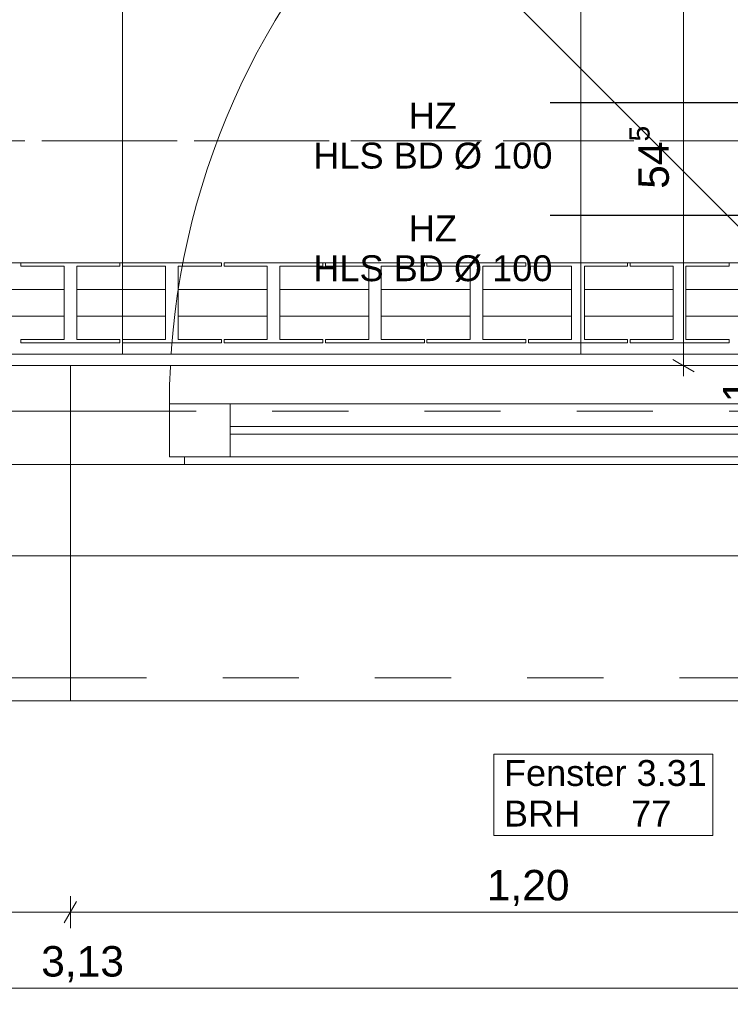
# Model space of a CAD drawing. Header units: metres. Extents: x -3.5 to 65.3, y -10.9 to 16.7.
# Tile 61 of 213: x 41.9 to 42.8, y -0.6 to 0.7. Entities that reach past the tile are written whole.
import ezdxf

# ---------------------------------------------------------------- set-up
doc = ezdxf.new("R2010")
doc.units = ezdxf.units.M
doc.header["$MEASUREMENT"] = 0
for name, pattern in [('Achse', [0.08, 0.04, -0.02, 0, -0.02]), ('Strichlinie doppelt', [0.218722, 0.105833, -0.042333, 0.028222, -0.042333]), ('Strichlinie eng', [0.046, 0.03, -0.016]), ('Untersicht', [0.04, 0.03, -0.01]), ('Wipeout_Contour', [1, 0, -1])]:
    doc.linetypes.add(name, pattern=pattern)
for name, color, linetype in [('102 - Bemaßung_ Beschriftung.Detail_ Ausschnitt', 7, 'Continuous'), ('451 - Universal.Achsen Raster', 7, 'Continuous'), ('603 - Struktur.Bodenplatte_ Decke Roh', 7, 'Continuous'), ('604 - Struktur.Wand Aussen', 7, 'Continuous'), ('608 - Struktur.Träger', 7, 'Continuous'), ('654 - Abdeckung.Wand Belag', 7, 'Continuous'), ('Neubau_102 - Bemaßung_ Beschriftung.Detail_ Ausschnitt', 7, 'Continuous'), ('Neubau_650 - Abdeckung.Fußboden Aufbau', 7, 'Continuous'), ('Neubau_653 - Abdeckung.TB Verkofferung', 7, 'Continuous'), ('Neubau_801 - HKLSE.Heizung_ Klima_ Lüftung', 7, 'Continuous')]:
    doc.layers.add(name, color=color, linetype=linetype)
doc.styles.add('ERSTELLTER_STIL_1', font='txt')
doc.dimstyles.new('ERSTELLTER_STIL__1', dxfattribs={"dimtxt": 0.04, "dimasz": 0.02128, "dimexe": 0.18, "dimexo": 0.0625, "dimgap": 0, "dimtad": 1, "dimtih": 1, "dimtoh": 1, "dimzin": 0, "dimdsep": 46, "dimtxsty": 'ERSTELLTER_STIL_1', "dimblk": 'ARROWHEAD_2', "dimblk1": 'ARROWHEAD_2', "dimblk2": 'ARROWHEAD_2', "dimcen": 0.09, "dimse1": 1, "dimse2": 1, "dimclrd": 7, "dimclre": 7, "dimclrt": 7, "dimazin": 0, "dimtfac": 1, "dimtdec": 4, "dimtmove": 0, "dimatfit": 3, "dimfxl": 1, "dimtolj": 1, "dimtzin": 0, "dimarcsym": 0})
doc.dimstyles.new('ERSTELLTER_STIL__2', dxfattribs={"dimtxt": 0.04, "dimasz": 0.02128, "dimexe": 0.18, "dimexo": 0.0625, "dimgap": 0, "dimtad": 1, "dimtih": 1, "dimtoh": 1, "dimzin": 0, "dimdsep": 46, "dimtxsty": 'ERSTELLTER_STIL_1', "dimblk": 'ARROWHEAD_2', "dimblk1": 'ARROWHEAD_2', "dimblk2": 'ARROWHEAD_2', "dimcen": 0.09, "dimse1": 1, "dimse2": 1, "dimclrd": 7, "dimclre": 7, "dimclrt": 7, "dimazin": 0, "dimtfac": 1, "dimtdec": 4, "dimtmove": 2, "dimatfit": 3, "dimfxl": 1, "dimtolj": 1, "dimtzin": 0, "dimarcsym": 0})
doc.dimstyles.new('ERSTELLTER_STIL__3', dxfattribs={"dimtxt": 0.04, "dimasz": 0.02128, "dimexe": 0.18, "dimexo": 0.0625, "dimgap": 0, "dimtad": 1, "dimzin": 0, "dimdsep": 46, "dimtxsty": 'ERSTELLTER_STIL_1', "dimblk": 'ARROWHEAD_2', "dimblk1": 'ARROWHEAD_2', "dimblk2": 'ARROWHEAD_2', "dimcen": 0.09, "dimse1": 1, "dimse2": 1, "dimclrd": 7, "dimclre": 7, "dimclrt": 7, "dimazin": 0, "dimtfac": 1, "dimtdec": 4, "dimtmove": 0, "dimatfit": 3, "dimfxl": 1, "dimtolj": 1, "dimtzin": 0, "dimarcsym": 0})
doc.dimstyles.new('ERSTELLTER_STIL__4', dxfattribs={"dimtxt": 0.04, "dimasz": 0.02128, "dimexe": 0.18, "dimexo": 0.0625, "dimgap": 0, "dimtad": 1, "dimzin": 0, "dimdsep": 46, "dimtxsty": 'ERSTELLTER_STIL_1', "dimblk": 'ARROWHEAD_2', "dimblk1": 'ARROWHEAD_2', "dimblk2": 'ARROWHEAD_2', "dimcen": 0.09, "dimse1": 1, "dimse2": 1, "dimclrd": 7, "dimclre": 7, "dimclrt": 7, "dimazin": 0, "dimtfac": 1, "dimtdec": 4, "dimtmove": 2, "dimatfit": 3, "dimfxl": 1, "dimtolj": 1, "dimtzin": 0, "dimarcsym": 0})
doc.dimstyles.new('ERSTELLTER_STIL__8', dxfattribs={"dimtxt": 0.18, "dimasz": 0.010944, "dimexe": 0.18, "dimexo": 0.0625, "dimgap": 0, "dimtad": 0, "dimtih": 1, "dimtoh": 1, "dimdec": 4, "dimzin": 0, "dimdsep": 46, "dimcen": 0.09, "dimadec": 0, "dimazin": 0, "dimtfac": 1, "dimtdec": 4, "dimtmove": 0, "dimatfit": 3, "dimldrblk": 'ARROWHEAD_11', "dimfxl": 1, "dimtolj": 1, "dimtzin": 0, "dimarcsym": 0})

# ---------------------------------------------------------------- blocks, each defined once
blk = doc.blocks.new('*D192')
at = {"layer": '102 - Bemaßung_ Beschriftung.Detail_ Ausschnitt', "color": 7, "linetype": 'Continuous', "lineweight": 5}
for p, q in [((41.885, 1.0763), (41.885, 1.1183)), ((41.8931, 1.1113), (41.8769, 1.0833)), ((43.5531, 1.1113), (43.5369, 1.0833)), ((41.885, 1.0973), (43.545, 1.0973))]:
    blk.add_line(p, q, dxfattribs=at)
at = {"layer": '102 - Bemaßung_ Beschriftung.Detail_ Ausschnitt', "color": 7, "lineweight": 5, "insert": (42.4271, 1.1053), "char_height": 0.04, "attachment_point": 7, "style": 'ERSTELLTER_STIL_1'}
blk.add_mtext('\\A1;{\\pql;\\fArial|b0|i0|c0|p38;1,66}', dxfattribs=at)
blk = doc.blocks.new('ARROWHEAD_2')
at = {"color": 0, "linetype": 'Continuous', "lineweight": 0}
for p, q in [((-0.378, -0.655), (0.378, 0.655)), ((0, 0), (-1, 0))]:
    blk.add_line(p, q, dxfattribs=at)
blk = doc.blocks.new('*D193')
at = {"layer": '102 - Bemaßung_ Beschriftung.Detail_ Ausschnitt', "color": 7, "linetype": 'Continuous', "lineweight": 5}
for p, q in [((43.545, 1.0763), (43.545, 1.1183)), ((43.62, 1.0763), (43.62, 1.1183)), ((43.5531, 1.1113), (43.5369, 1.0833)), ((43.6281, 1.1113), (43.6119, 1.0833)), ((41.885, 1.0973), (43.545, 1.0973)), ((43.545, 1.0973), (43.62, 1.0973))]:
    blk.add_line(p, q, dxfattribs=at)
at = {"layer": '102 - Bemaßung_ Beschriftung.Detail_ Ausschnitt', "color": 7, "lineweight": 5, "insert": (43.5573, 1.1049), "char_height": 0.04, "attachment_point": 7, "style": 'ERSTELLTER_STIL_1'}
blk.add_mtext('\\A1;{\\pql;\\fArial|b0|i0|c0|p38;7\\fArial|b0|i0|c0|p38;\\A1{\\H.66x;\\S5^  ;}}', dxfattribs=at)
at = {"color": 254, "linetype": 'Wipeout_Contour', "lineweight": 0, "ltscale": 174.39949}
blk.add_wipeout([(43.5498, 1.0978), (43.6152, 1.0978), (43.6152, 1.1528), (43.5498, 1.1528)], dxfattribs=at).dxf.layer = '102 - Bemaßung_ Beschriftung.Detail_ Ausschnitt'
blk = doc.blocks.new('*D290')
at = {"layer": '102 - Bemaßung_ Beschriftung.Detail_ Ausschnitt', "color": 7, "linetype": 'Continuous', "lineweight": 5}
for p, q in [((42.931, 1.1421), (42.959, 1.1259)), ((42.966, 1.134), (42.924, 1.134)), ((42.945, 0.255), (42.945, 1.134)), ((42.931, 0.2631), (42.959, 0.2469)), ((42.966, 0.255), (42.924, 0.255))]:
    blk.add_line(p, q, dxfattribs=at)
at = {"layer": '102 - Bemaßung_ Beschriftung.Detail_ Ausschnitt', "color": 7, "lineweight": 5, "insert": (42.9376, 0.6541), "char_height": 0.04, "attachment_point": 7, "rotation": 90, "style": 'ERSTELLTER_STIL_1'}
blk.add_mtext('\\A1;{\\pql;\\fArial|b0|i0|c0|p38;87\\fArial|b0|i0|c0|p38;\\A1{\\H.66x;\\S9^  ;}}', dxfattribs=at)
blk = doc.blocks.new('*D303')
at = {"layer": '102 - Bemaßung_ Beschriftung.Detail_ Ausschnitt', "color": 7, "linetype": 'Continuous', "lineweight": 5}
for p, q in [((42.831, 0.2631), (42.859, 0.2469)), ((42.866, 0.255), (42.824, 0.255)), ((42.831, 0.2531), (42.859, 0.2369)), ((42.845, 0.245), (42.845, 0.255)), ((42.866, 0.245), (42.824, 0.245)), ((42.845, 0.2313), (42.845, 0.245))]:
    blk.add_line(p, q, dxfattribs=at)
at = {"layer": '102 - Bemaßung_ Beschriftung.Detail_ Ausschnitt', "color": 7, "lineweight": 5, "insert": (42.837, 0.2066), "char_height": 0.04, "attachment_point": 7, "rotation": 90, "style": 'ERSTELLTER_STIL_1'}
blk.add_mtext('\\A1;{\\pql;\\fArial|b0|i0|c0|p38;1}', dxfattribs=at)
blk = doc.blocks.new('*D304')
at = {"layer": '102 - Bemaßung_ Beschriftung.Detail_ Ausschnitt', "color": 7, "linetype": 'Continuous', "lineweight": 5}
for p, q in [((42.831, 1.5171), (42.859, 1.5009)), ((42.866, 1.509), (42.824, 1.509)), ((42.845, 0.255), (42.845, 1.509)), ((42.831, 0.2631), (42.859, 0.2469)), ((42.866, 0.255), (42.824, 0.255))]:
    blk.add_line(p, q, dxfattribs=at)
at = {"layer": '102 - Bemaßung_ Beschriftung.Detail_ Ausschnitt', "color": 7, "lineweight": 5, "char_height": 0.04, "attachment_point": 7, "rotation": 90, "style": 'ERSTELLTER_STIL_1'}
for s, insert in [('\\A1;{\\pql;\\fArial|b0|i0|c0|p38;3}', (42.837, 1.4706)), ('\\A1;{\\pql;\\fArial|b0|i0|c0|p38;1,25\\fArial|b0|i0|c0|p38;\\A1{\\H.66x;\\S4^  ;}}', (42.8448, 0.8036))]:
    blk.add_mtext(s, dxfattribs=dict(at, insert=insert))
blk = doc.blocks.new('*D319')
at = {"layer": '102 - Bemaßung_ Beschriftung.Detail_ Ausschnitt', "color": 7, "linetype": 'Continuous', "lineweight": 5}
for p, q in [((40.7481, -0.4486), (40.7319, -0.4766)), ((40.74, -0.4836), (40.74, -0.4416)), ((41.9481, -0.4486), (41.9319, -0.4766)), ((41.94, -0.4836), (41.94, -0.4416)), ((40.74, -0.4626), (41.94, -0.4626))]:
    blk.add_line(p, q, dxfattribs=at)
at = {"layer": '102 - Bemaßung_ Beschriftung.Detail_ Ausschnitt', "color": 7, "lineweight": 5, "insert": (41.2868, -0.4546), "char_height": 0.04, "attachment_point": 7, "style": 'ERSTELLTER_STIL_1'}
blk.add_mtext('\\A1;{\\pql;\\fArial|b0|i0|c0|p38;1,20}', dxfattribs=at)
blk = doc.blocks.new('*D320')
at = {"layer": '102 - Bemaßung_ Beschriftung.Detail_ Ausschnitt', "color": 7, "linetype": 'Continuous', "lineweight": 5}
for p, q in [((41.9481, -0.4486), (41.9319, -0.4766)), ((41.94, -0.4836), (41.94, -0.4416))]:
    blk.add_line(p, q, dxfattribs=at)
blk = doc.blocks.new('*D321')
at = {"layer": '102 - Bemaßung_ Beschriftung.Detail_ Ausschnitt', "color": 7, "linetype": 'Continuous', "lineweight": 5}
for p, q in [((41.9481, -0.4486), (41.9319, -0.4766)), ((41.94, -0.4836), (41.94, -0.4416)), ((43.1481, -0.4486), (43.1319, -0.4766)), ((43.14, -0.4836), (43.14, -0.4416)), ((41.94, -0.4626), (43.14, -0.4626))]:
    blk.add_line(p, q, dxfattribs=at)
at = {"layer": '102 - Bemaßung_ Beschriftung.Detail_ Ausschnitt', "color": 7, "lineweight": 5, "insert": (42.4868, -0.4546), "char_height": 0.04, "attachment_point": 7, "style": 'ERSTELLTER_STIL_1'}
blk.add_mtext('\\A1;{\\pql;\\fArial|b0|i0|c0|p38;1,20}', dxfattribs=at)
blk = doc.blocks.new('*D330')
at = {"layer": '102 - Bemaßung_ Beschriftung.Detail_ Ausschnitt', "color": 7, "linetype": 'Continuous', "lineweight": 5}
for p, q in [((40.4231, -0.5486), (40.4069, -0.5766)), ((43.5531, -0.5486), (43.5369, -0.5766)), ((40.415, -0.5626), (43.545, -0.5626))]:
    blk.add_line(p, q, dxfattribs=at)
at = {"layer": '102 - Bemaßung_ Beschriftung.Detail_ Ausschnitt', "color": 7, "lineweight": 5, "char_height": 0.04, "attachment_point": 7, "style": 'ERSTELLTER_STIL_1'}
for s, insert in [('\\A1;{\\pql;\\fArial|b0|i0|c0|p38;3\\fArial|b0|i0|c0|p38;\\A1{\\H.66x;\\S5^  ;}}', (43.4865, -0.5553)), ('\\A1;{\\pql;\\fArial|b0|i0|c0|p38;3,13}', (41.9016, -0.5546))]:
    blk.add_mtext(s, dxfattribs=dict(at, insert=insert))
blk = doc.blocks.new('*D331')
at = {"layer": '102 - Bemaßung_ Beschriftung.Detail_ Ausschnitt', "color": 7, "linetype": 'Continuous', "lineweight": 5}
for p, q in [((43.545, -0.5836), (43.545, -0.5416)), ((43.58, -0.5836), (43.58, -0.5416)), ((43.5531, -0.5486), (43.5369, -0.5766)), ((43.5881, -0.5486), (43.5719, -0.5766)), ((40.415, -0.5626), (43.545, -0.5626)), ((43.545, -0.5626), (43.58, -0.5626))]:
    blk.add_line(p, q, dxfattribs=at)
blk = doc.blocks.new('*D382')
at = {"layer": '102 - Bemaßung_ Beschriftung.Detail_ Ausschnitt', "color": 7, "linetype": 'Continuous', "lineweight": 5}
for p, q in [((42.731, 0.8081), (42.759, 0.7919)), ((42.745, 0.255), (42.745, 0.8)), ((42.731, 0.2631), (42.759, 0.2469)), ((42.766, 0.255), (42.724, 0.255)), ((42.745, 0.2413), (42.745, 0.255))]:
    blk.add_line(p, q, dxfattribs=at)
at = {"layer": '102 - Bemaßung_ Beschriftung.Detail_ Ausschnitt', "color": 7, "lineweight": 5, "insert": (42.7376, 0.4871), "char_height": 0.04, "attachment_point": 7, "rotation": 90, "style": 'ERSTELLTER_STIL_1'}
blk.add_mtext('\\A1;{\\pql;\\fArial|b0|i0|c0|p38;54\\fArial|b0|i0|c0|p38;\\A1{\\H.66x;\\S5^  ;}}', dxfattribs=at)
blk = doc.blocks.new('*D383')
at = {"layer": '102 - Bemaßung_ Beschriftung.Detail_ Ausschnitt', "color": 7, "linetype": 'Continuous', "lineweight": 5}
for p, q in [((42.731, 1.4101), (42.759, 1.3939)), ((42.766, 1.402), (42.724, 1.402)), ((42.745, 0.8), (42.745, 1.402)), ((42.731, 0.8081), (42.759, 0.7919)), ((42.766, 0.8), (42.724, 0.8)), ((42.745, 0.255), (42.745, 0.8))]:
    blk.add_line(p, q, dxfattribs=at)
at = {"layer": '102 - Bemaßung_ Beschriftung.Detail_ Ausschnitt', "color": 7, "lineweight": 5, "insert": (42.7376, 1.1193), "char_height": 0.04, "attachment_point": 7, "rotation": 90, "style": 'ERSTELLTER_STIL_1'}
blk.add_mtext('\\A1;{\\pql;\\fArial|b0|i0|c0|p38;60\\fArial|b0|i0|c0|p38;\\A1{\\H.66x;\\S2^  ;}}', dxfattribs=at)
blk = doc.blocks.new('ARROWHEAD_11')
at = {"color": 0, "linetype": 'Continuous', "lineweight": 0}
blk.add_line((0, 0), (-1, 0), dxfattribs=at)
at = {"color": 0, "linetype": 'Continuous', "lineweight": 0, "const_width": 0.25, "flags": 128}
blk.add_lwpolyline([(-0.125, 0, 1), (0.125, 0, 1)], format="xyb", close=True, dxfattribs=at)

msp = doc.modelspace()

# ---------------------------------------------------------------- hatches: boundary and pattern name
at = {"layer": 'Neubau_650 - Abdeckung.Fußboden Aufbau', "linetype": 'Continuous', "lineweight": 13, "true_color": 0xafafaf}
h = msp.add_hatch(dxfattribs=at)
h.set_pattern_fill('Raster_60x60_Fuge_2mm_0001', color=253, style=0, pattern_type=2)
h.set_pattern_definition([(0, (42.61, 3.81), (0, 0.602), []), (90, (42.61, 3.81), (-0.602, 0), [])])
h.paths.add_polyline_path([(42.325, 3.81), (40.415, 3.81), (40.415, 0.255), (43.545, 0.255), (43.545, 0.33, -0.414214), (43.495, 0.28, -0.414214), (43.445, 0.33, -0.414214), (43.395, 0.28, -0.414214), (43.345, 0.33, -0.414214), (43.395, 0.38, -0.414214), (43.445, 0.33, -0.414214), (43.495, 0.38, -0.414214), (43.545, 0.33), (43.545, 3.81), (43.21, 3.81), (43.21, 3.935), (42.325, 3.935)])

# ---------------------------------------------------------------- linework, layer by layer
at = {"layer": '603 - Struktur.Bodenplatte_ Decke Roh', "color": 7, "linetype": 'Continuous', "lineweight": 18, "flags": 128}
msp.add_lwpolyline([(-0.015, 0.005), (43.73, 0.005)], dxfattribs=at)
at = {"layer": '604 - Struktur.Wand Aussen', "color": 7, "linetype": 'Continuous', "lineweight": 9}
for p, q in [((43.05, 0.205), (42.357, 0.898)), ((41.94, 0.255), (40.75, 0.255)), ((41.94, 0.255), (43.13, 0.255)), ((41.94, -0.155), (41.94, -0.185)), ((41.94, -0.155), (41.94, -0.185)), ((41.94, -0.185), (40.84, -0.185)), ((41.94, -0.185), (43.04, -0.185))]:
    msp.add_line(p, q, dxfattribs=at)
at = {"layer": '604 - Struktur.Wand Aussen', "color": 7, "linetype": 'Strichlinie eng', "lineweight": 9}
for p, q in [((41.94, 0.255), (40.75, 0.255)), ((41.94, 0.255), (43.13, 0.255)), ((41.94, -0.155), (40.84, -0.155)), ((41.94, -0.155), (43.04, -0.155))]:
    msp.add_line(p, q, dxfattribs=at)
at = {"layer": '604 - Struktur.Wand Aussen', "color": 7, "linetype": 'Continuous', "lineweight": 5}
for p, q in [((41.94, 0.245), (41.94, 0.255)), ((41.94, 0.245), (41.94, 0.255)), ((41.94, -0.005), (41.94, 0.005)), ((41.94, -0.005), (41.94, 0.005)), ((41.94, -0.145), (41.94, -0.005)), ((41.94, -0.145), (41.94, -0.005)), ((41.94, -0.155), (41.94, -0.145)), ((41.94, -0.155), (41.94, -0.145))]:
    msp.add_line(p, q, dxfattribs=at)
at = {"layer": '604 - Struktur.Wand Aussen', "color": 7, "linetype": 'Continuous', "lineweight": 13}
for p, q in [((41.94, 0.195), (41.94, 0.245)), ((41.94, 0.195), (41.94, 0.245)), ((41.94, 0.195), (41.81, 0.195)), ((41.94, 0.195), (42.07, 0.195)), ((41.94, 0.125), (41.94, 0.195)), ((41.94, 0.125), (41.94, 0.195)), ((41.94, 0.125), (41.94, 0.195)), ((41.94, 0.125), (41.94, 0.195)), ((42.07, 0.135), (42.07, 0.205)), ((42.07, 0.205), (42.15, 0.205)), ((42.07, 0.195), (42.07, 0.135)), ((42.15, 0.205), (42.97, 0.205)), ((42.15, 0.205), (42.15, 0.135)), ((42.15, 0.175), (42.97, 0.175)), ((42.97, 0.165), (42.15, 0.165)), ((42.07, 0.135), (42.09, 0.135)), ((42.15, 0.135), (42.07, 0.135)), ((42.09, 0.135), (42.09, 0.125)), ((42.97, 0.135), (42.15, 0.135)), ((41.79, 0.125), (41.94, 0.125)), ((42.09, 0.125), (41.94, 0.125)), ((41.94, 0.005), (41.94, 0.125)), ((41.94, 0.005), (41.94, 0.125)), ((43.03, 0.125), (42.09, 0.125))]:
    msp.add_line(p, q, dxfattribs=at)
at = {"layer": '604 - Struktur.Wand Aussen', "color": 7, "linetype": 'Continuous', "lineweight": 9, "flags": 128}
msp.add_lwpolyline([(42.4962, -0.3619), (42.7838, -0.3619), (42.7838, -0.3084), (42.7838, -0.255), (42.4962, -0.255), (42.4962, -0.3084)], close=True, dxfattribs=at)
at = {"layer": '604 - Struktur.Wand Aussen', "color": 7, "linetype": 'Continuous', "lineweight": 9}
msp.add_arc((43.05, 0.205), 0.98, 135, 180, dxfattribs=at)
msp.add_point((41.94, 0.255), dxfattribs=at)
msp.add_point((41.94, 0.255), dxfattribs=at)
at = {"layer": '608 - Struktur.Träger', "color": 7, "linetype": 'Achse', "lineweight": 9}
msp.add_line((0.38, 0.55), (61.88, 0.55), dxfattribs=at)
at = {"layer": '608 - Struktur.Träger', "color": 7, "linetype": 'Untersicht', "lineweight": 13}
msp.add_line((0.38, 0.39), (61.88, 0.39), dxfattribs=at)
at = {"layer": 'Neubau_650 - Abdeckung.Fußboden Aufbau', "color": 1, "linetype": 'Continuous', "lineweight": 13, "flags": 128}
msp.add_lwpolyline([(43.545, 0.3298), (43.545, 0.255), (40.415, 0.255), (40.415, 3.81), (42.325, 3.81), (42.325, 3.935)], dxfattribs=at)
at = {"layer": 'Neubau_653 - Abdeckung.TB Verkofferung', "color": 1, "linetype": 'Untersicht', "lineweight": 9}
msp.add_line((40.405, 0.195), (43.545, 0.195), dxfattribs=at)
at = {"layer": 'Neubau_801 - HKLSE.Heizung_ Klima_ Lüftung', "color": 1, "linetype": 'Continuous', "lineweight": 5}
for p, q in [((42.005, 0.39), (41.875, 0.39)), ((41.875, 0.39), (41.875, 0.3856)), ((42.005, 0.39), (41.875, 0.39)), ((41.875, 0.39), (41.875, 0.3856)), ((42.005, 0.3856), (42.005, 0.39)), ((42.1383, 0.39), (42.0083, 0.39)), ((42.1383, 0.39), (42.0083, 0.39)), ((42.0083, 0.39), (42.0083, 0.3856)), ((42.1383, 0.3856), (42.1383, 0.39)), ((42.1383, 0.3856), (42.1383, 0.39)), ((42.2717, 0.39), (42.1417, 0.39)), ((42.2717, 0.39), (42.1417, 0.39)), ((42.1417, 0.39), (42.1417, 0.3856)), ((42.2717, 0.3856), (42.2717, 0.39)), ((42.405, 0.39), (42.275, 0.39)), ((42.275, 0.39), (42.275, 0.3856)), ((42.405, 0.39), (42.275, 0.39)), ((42.275, 0.39), (42.275, 0.3856)), ((42.405, 0.3856), (42.405, 0.39)), ((42.405, 0.3856), (42.405, 0.39)), ((42.5383, 0.39), (42.4083, 0.39)), ((42.5383, 0.39), (42.4083, 0.39)), ((42.4083, 0.39), (42.4083, 0.3856)), ((42.5383, 0.3856), (42.5383, 0.39)), ((42.6717, 0.39), (42.5417, 0.39)), ((42.5417, 0.39), (42.5417, 0.3856)), ((42.6717, 0.39), (42.5417, 0.39)), ((42.5417, 0.39), (42.5417, 0.3856)), ((42.6717, 0.3856), (42.6717, 0.39)), ((42.805, 0.39), (42.675, 0.39)), ((42.675, 0.39), (42.675, 0.3856)), ((42.805, 0.39), (42.675, 0.39)), ((42.675, 0.39), (42.675, 0.3856)), ((42.805, 0.3856), (42.805, 0.39)), ((42.805, 0.3856), (42.805, 0.39)), ((41.875, 0.3856), (41.9317, 0.3856)), ((41.9317, 0.3856), (41.9317, 0.2894)), ((41.9483, 0.2894), (41.9483, 0.3856)), ((41.9483, 0.3856), (42.005, 0.3856)), ((42.0083, 0.3856), (42.065, 0.3856)), ((42.065, 0.3856), (42.065, 0.2894)), ((42.0817, 0.2894), (42.0817, 0.3856)), ((42.0817, 0.3856), (42.1383, 0.3856)), ((42.1417, 0.3856), (42.1983, 0.3856)), ((42.1983, 0.3856), (42.1983, 0.2894)), ((42.215, 0.2894), (42.215, 0.3856)), ((42.215, 0.3856), (42.2717, 0.3856)), ((42.275, 0.3856), (42.3317, 0.3856)), ((42.3317, 0.3856), (42.3317, 0.2894)), ((42.3483, 0.2894), (42.3483, 0.3856)), ((42.3483, 0.3856), (42.405, 0.3856)), ((42.4083, 0.3856), (42.465, 0.3856)), ((42.465, 0.3856), (42.465, 0.2894)), ((42.4817, 0.2894), (42.4817, 0.3856)), ((42.4817, 0.3856), (42.5383, 0.3856)), ((42.5417, 0.3856), (42.5983, 0.3856)), ((42.5983, 0.3856), (42.5983, 0.2894)), ((42.615, 0.2894), (42.615, 0.3856)), ((42.615, 0.3856), (42.6717, 0.3856)), ((42.675, 0.3856), (42.7317, 0.3856)), ((42.7317, 0.3856), (42.7317, 0.2894)), ((42.7483, 0.2894), (42.7483, 0.3856)), ((42.7483, 0.3856), (42.805, 0.3856)), ((41.9317, 0.355), (41.815, 0.355)), ((42.065, 0.355), (41.9483, 0.355)), ((42.1983, 0.355), (42.0817, 0.355)), ((42.3317, 0.355), (42.215, 0.355)), ((42.465, 0.355), (42.3483, 0.355)), ((42.5983, 0.355), (42.4817, 0.355)), ((42.7317, 0.355), (42.615, 0.355)), ((42.865, 0.355), (42.7483, 0.355)), ((41.9317, 0.32), (41.815, 0.32)), ((42.065, 0.32), (41.9483, 0.32)), ((42.1983, 0.32), (42.0817, 0.32)), ((42.3317, 0.32), (42.215, 0.32)), ((42.465, 0.32), (42.3483, 0.32)), ((42.5983, 0.32), (42.4817, 0.32)), ((42.7317, 0.32), (42.615, 0.32)), ((42.865, 0.32), (42.7483, 0.32)), ((41.875, 0.2894), (41.875, 0.285)), ((41.9317, 0.2894), (41.875, 0.2894)), ((41.875, 0.2894), (41.875, 0.285)), ((41.875, 0.285), (42.005, 0.285)), ((42.005, 0.2894), (41.9483, 0.2894)), ((42.005, 0.285), (42.005, 0.2894)), ((42.065, 0.2894), (42.0083, 0.2894)), ((42.0083, 0.2894), (42.0083, 0.285)), ((42.0083, 0.285), (42.1383, 0.285)), ((42.1383, 0.2894), (42.0817, 0.2894)), ((42.1383, 0.285), (42.1383, 0.2894)), ((42.1383, 0.285), (42.1383, 0.2894)), ((42.1983, 0.2894), (42.1417, 0.2894)), ((42.1417, 0.2894), (42.1417, 0.285)), ((42.1417, 0.285), (42.2717, 0.285)), ((42.2717, 0.2894), (42.215, 0.2894)), ((42.2717, 0.285), (42.2717, 0.2894)), ((42.275, 0.2894), (42.275, 0.285)), ((42.3317, 0.2894), (42.275, 0.2894)), ((42.275, 0.2894), (42.275, 0.285)), ((42.275, 0.285), (42.405, 0.285)), ((42.405, 0.2894), (42.3483, 0.2894)), ((42.405, 0.285), (42.405, 0.2894)), ((42.405, 0.285), (42.405, 0.2894)), ((42.465, 0.2894), (42.4083, 0.2894)), ((42.4083, 0.2894), (42.4083, 0.285)), ((42.4083, 0.285), (42.5383, 0.285)), ((42.5383, 0.2894), (42.4817, 0.2894)), ((42.5383, 0.285), (42.5383, 0.2894)), ((42.5417, 0.2894), (42.5417, 0.285)), ((42.5983, 0.2894), (42.5417, 0.2894)), ((42.5417, 0.2894), (42.5417, 0.285)), ((42.5417, 0.285), (42.6717, 0.285)), ((42.6717, 0.2894), (42.615, 0.2894)), ((42.6717, 0.285), (42.6717, 0.2894)), ((42.675, 0.2894), (42.675, 0.285)), ((42.7317, 0.2894), (42.675, 0.2894)), ((42.675, 0.2894), (42.675, 0.285)), ((42.675, 0.285), (42.805, 0.285)), ((42.805, 0.2894), (42.7483, 0.2894)), ((42.805, 0.285), (42.805, 0.2894)), ((42.805, 0.285), (42.805, 0.2894))]:
    msp.add_line(p, q, dxfattribs=at)

# ---------------------------------------------------------------- texts
at = {"layer": '604 - Struktur.Wand Aussen', "color": 7, "lineweight": 9, "char_height": 0.034, "style": 'ERSTELLTER_STIL_1'}
for s, insert, attachment_point in [('\\A1;{\\pql;\\pt0;\\fArial|b0|i0|c0|p38;Fenster 3.31}', (42.5093, -0.2974), 7), ('\\A1;{\\pql;\\pt0;\\fArial|b0|i0|c0|p38;}', (42.728, -0.3084), 1), ('\\A1;{\\pql;\\pt0;\\fArial|b0|i0|c0|p38;BRH}', (42.5093, -0.3162), 1), ('\\A1;{\\pql;\\pt0,0.02;\\fArial|b0|i0|c0|p38;77\\fArial|b0|i0|c0|p38;\\A1{\\H.66x;\\S^  ;}\\fArial|b0|i0|c0|p38;\\fArial|b0|i0|c0|p38;\\A1{\\H.66x;\\S^  ;}}', (42.6764, -0.3162), 1)]:
    msp.add_mtext(s, dxfattribs=dict(at, insert=insert, attachment_point=attachment_point))

# ---------------------------------------------------------------- dimensions: what is measured, and where the dimension line sits
at = {"layer": '102 - Bemaßung_ Beschriftung.Detail_ Ausschnitt', "color": 7, "linetype": 'Continuous', "lineweight": 5}
for base, p1, p2, picture, middle in [((41.94, -0.4626), (40.74, 0.195), (41.94, 0.125), '*D319', (41.3387, -0.4346)), ((41.94, -0.4626149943), (41.94, 0.125), (41.94, 0.195), '*D320', (41.9387414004, -0.4346149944)), ((43.14, -0.4626), (41.94, 0.195), (43.14, 0.125), '*D321', (42.5387, -0.4346))]:
    dim = msp.add_linear_dim(base=base, p1=p1, p2=p2, dimstyle='ERSTELLTER_STIL__1', dxfattribs=at)
    dim.commit()
    dim.dimension.update_dxf_attribs({"geometry": picture, "text_midpoint": middle, "dimtype": 160})

# ---------------------------------------------------------------- next in the draw order: wipeouts: each hides what was drawn before it
at = {"color": 254, "linetype": 'Wipeout_Contour', "lineweight": 0, "ltscale": 167.774864}
msp.add_wipeout([(43.13, 0.27), (40.75, 0.27), (40.75, 0.255), (43.13, 0.255)], dxfattribs=at).dxf.layer = '654 - Abdeckung.Wand Belag'

# ---------------------------------------------------------------- next in the draw order: linework, layer by layer
at = {"layer": '654 - Abdeckung.Wand Belag', "color": 7, "linetype": 'Continuous', "lineweight": 5, "flags": 128}
for points in [[(43.13, 0.27), (40.75, 0.27)], [(40.75, 0.255), (43.13, 0.255)]]:
    msp.add_lwpolyline(points, dxfattribs=at)

# ---------------------------------------------------------------- next in the draw order: dimensions: what is measured, and where the dimension line sits
at = {"layer": '102 - Bemaßung_ Beschriftung.Detail_ Ausschnitt', "color": 7, "linetype": 'Continuous', "lineweight": 5}
dim = msp.add_linear_dim(base=(43.545, 1.0973), p1=(41.885, 3.935), p2=(43.545, 0.255), dimstyle='ERSTELLTER_STIL__2', dxfattribs=at)
dim.commit()
dim.dimension.update_dxf_attribs({"geometry": '*D192', "text_midpoint": (42.4791, 1.1253), "dimtype": 160})

# ---------------------------------------------------------------- next in the draw order: dimensions: what is measured, and where the dimension line sits
dim = msp.add_linear_dim(base=(43.619989, 1.0972998), p1=(43.5449891, 0.255), p2=(43.619989, 0.7099823), dimstyle='ERSTELLTER_STIL__1', dxfattribs=at)
dim.commit()
dim.dimension.update_dxf_attribs({"geometry": '*D193', "text_midpoint": (43.6265656, 1.1252998), "dimtype": 160})

# ---------------------------------------------------------------- next in the draw order: linework, layer by layer
at = {"layer": '451 - Universal.Achsen Raster', "color": 160, "linetype": 'Strichlinie doppelt', "lineweight": 9, "true_color": 0x3232ff}
msp.add_line((64.935, 0.55), (-3.175, 0.55), dxfattribs=at)

# ---------------------------------------------------------------- next in the draw order: texts
at = {"layer": 'Neubau_102 - Bemaßung_ Beschriftung.Detail_ Ausschnitt', "color": 7, "linetype": 'Continuous', "lineweight": 9, "char_height": 0.034, "attachment_point": 2, "line_spacing_factor": 0.922411, "style": 'ERSTELLTER_STIL_1'}
for insert in [(42.416, 0.6), (42.416, 0.4521)]:
    msp.add_mtext('\\A1;{\\pqc;\\fArial|b0|i0|c0|p38;HZ\\P\\pqc;\\fArial|b0|i0|c0|p38;HLS BD Ø 100}', dxfattribs=dict(at, insert=insert))

# ---------------------------------------------------------------- next in the draw order: dimensions: what is measured, and where the dimension line sits
at = {"layer": '102 - Bemaßung_ Beschriftung.Detail_ Ausschnitt', "color": 7, "linetype": 'Continuous', "lineweight": 5}
for base, p1, p2, dimstyle, picture, middle in [((42.845, 1.509), (43.57, 0.255), (43.145, 1.509), 'ERSTELLTER_STIL__3', '*D304', (42.817, 0.9096)), ((42.745, 1.402), (42.706, 0.8), (42.7156, 1.402), 'ERSTELLTER_STIL__4', '*D383', (42.717, 1.2038)), ((42.945, 1.134), (43.57, 0.255), (43.24, 1.134), 'ERSTELLTER_STIL__3', '*D290', (42.917, 0.7386)), ((42.744989, 0.799997), (43.544989, 0.255), (42.706011, 0.799997), 'ERSTELLTER_STIL__3', '*D382', (42.716989, 0.571645)), ((42.845, 0.255), (43.57, 0.245), (43.57, 0.255), 'ERSTELLTER_STIL__3', '*D303', (42.817, 0.2218))]:
    dim = msp.add_linear_dim(base=base, p1=p1, p2=p2, angle=90, dimstyle=dimstyle, dxfattribs=at)
    dim.commit()
    dim.dimension.update_dxf_attribs({"geometry": picture, "text_midpoint": middle, "dimtype": 160, "text_rotation": 90})
for base, p1, p2, picture, middle in [((43.545, -0.5626), (40.415, 0.255), (43.545, 0.255), '*D330', (41.9535, -0.5346)), ((43.579989, -0.562615), (43.5449891, 0.255), (43.579989, 0.2499823), '*D331', (43.5557795, -0.534615))]:
    dim = msp.add_linear_dim(base=base, p1=p1, p2=p2, dimstyle='ERSTELLTER_STIL__1', dxfattribs=at)
    dim.commit()
    dim.dimension.update_dxf_attribs({"geometry": picture, "text_midpoint": middle, "dimtype": 160})

# ---------------------------------------------------------------- next in the draw order: leaders
at = {"layer": 'Neubau_102 - Bemaßung_ Beschriftung.Detail_ Ausschnitt', "color": 1, "linetype": 'Continuous', "lineweight": 13, "annotation_type": 0, "has_hookline": 1, "hookline_direction": 1, "text_width": 0.3078}
for points in [[(43.495, 0.33), (43.495, 0.6), (42.5699, 0.6)], [(43.395, 0.33), (43.395, 0.4521), (42.5699, 0.4521)]]:
    msp.add_leader(points, dimstyle='ERSTELLTER_STIL__8', dxfattribs=at)

doc.saveas('drawing.dxf')
